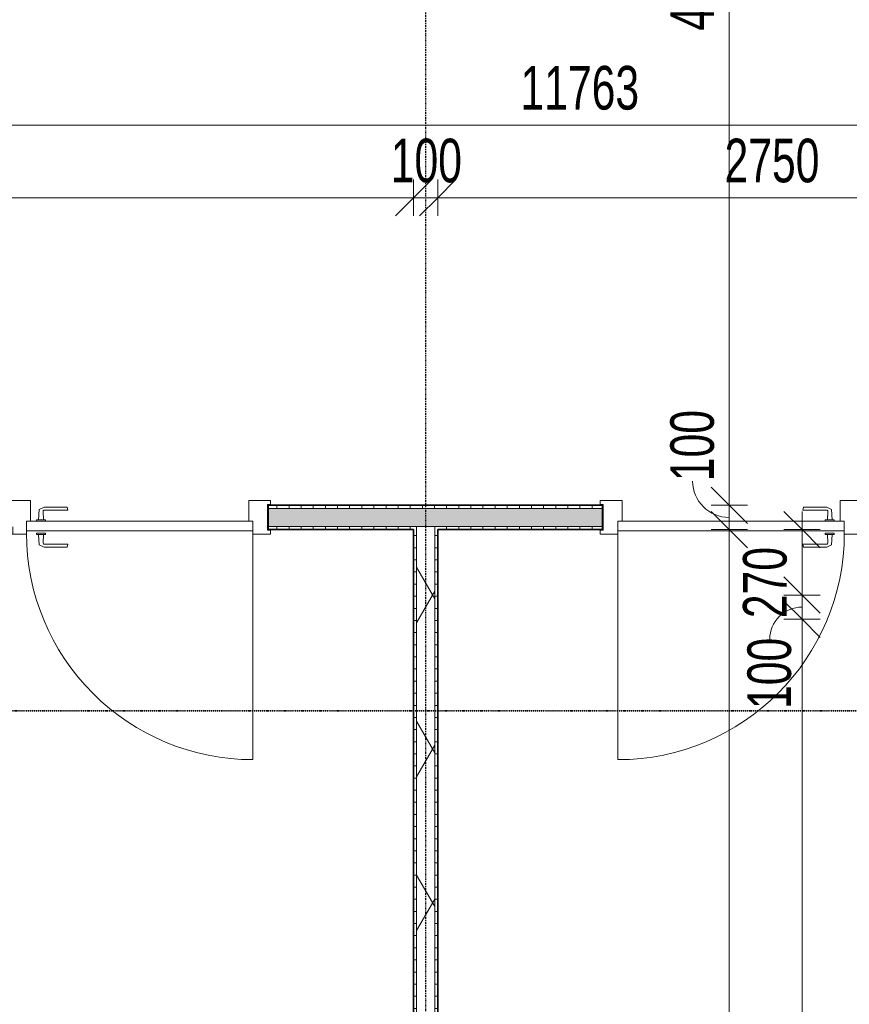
# Model space of a CAD drawing. Header units: millimetres. Extents: x -80560 to 110805, y -11020 to 52719.
# Tile 39 of 182: x 60220 to 63642, y 16092 to 20153. Entities that reach past the tile are written whole.
import ezdxf

# ---------------------------------------------------------------- set-up
doc = ezdxf.new("R2010")
doc.units = ezdxf.units.MM
doc.linetypes.add('CENTER2', pattern=[20, 8, -4, 4, -4])
doc.linetypes.add('DASHDOT2', pattern=[8, 4, -2, 0, -2])
for name, color, linetype, lineweight in [('A-ANNO-DIMS', 211, 'Continuous', 9), ('A-ANNO-DIMS-100', 211, 'Continuous', 9), ('A-DOOR', 31, 'Continuous', 18), ('A-GLAZ', 151, 'Continuous', 18), ('A-WALL', 113, 'Continuous', 35), ('A-WALL-PATT', 111, 'Continuous', 35), ('G-ANNO-SYMB', 111, 'Continuous', 9), ('I-WALL', 2, 'Continuous', 18), ('S-GRID', 1, 'Continuous', 9)]:
    doc.layers.add(name, color=color, linetype=linetype, lineweight=lineweight)
doc.styles.add('Arial_6', font='arial.ttf', dxfattribs={"width": 0.7, "height": 180})
doc.dimstyles.new('n3o_1_8', dxfattribs={"dimscale": 304.8, "dimtxt": 183.646692, "dimasz": 0.492126, "dimexe": 0.246063, "dimexo": 0.0625, "dimgap": 0.032808, "dimtad": 1, "dimdec": 0, "dimdsep": 46, "dimtxsty": 'Arial_6', "dimblk1": 'OBLIQUE', "dimblk2": 'OBLIQUE', "dimsah": 1, "dimcen": 0.09, "dimdle": 0.246063, "dimazin": 0, "dimtfac": 1, "dimtdec": 4, "dimtix": 1, "dimtmove": 0, "dimatfit": 3, "dimfxl": 0.246063, "dimfxlon": 1, "dimtvp": 1, "dimtolj": 1, "dimtzin": 0, "dimarcsym": 2})
doc.dimstyles.new('n3o_1_8_1', dxfattribs={"dimscale": 304.8, "dimtxt": 183.646692, "dimasz": 0.492126, "dimexe": 0.246063, "dimexo": 0.0625, "dimgap": 0.032808, "dimtad": 1, "dimdec": 0, "dimdsep": 46, "dimtxsty": 'Arial_6', "dimblk1": 'OBLIQUE', "dimblk2": 'OBLIQUE', "dimsah": 1, "dimcen": 0.09, "dimdle": 0.246063, "dimazin": 0, "dimtfac": 1, "dimtdec": 4, "dimtix": 1, "dimtmove": 1, "dimatfit": 3, "dimfxl": 0.246063, "dimfxlon": 1, "dimtvp": 1, "dimtolj": 1, "dimtzin": 0, "dimarcsym": 2})
doc.dimstyles.new('n3o_1_8_2', dxfattribs={"dimscale": 304.8, "dimtxt": 183.646692, "dimasz": 0.492126, "dimexe": 0.246063, "dimexo": 0.0625, "dimgap": 0.032808, "dimtad": 1, "dimdec": 0, "dimdsep": 46, "dimtxsty": 'Arial_6', "dimblk1": 'OBLIQUE', "dimblk2": 'OBLIQUE', "dimsah": 1, "dimcen": 0.09, "dimdle": 0.246063, "dimazin": 0, "dimtfac": 1, "dimtdec": 4, "dimtix": 1, "dimtmove": 2, "dimatfit": 3, "dimfxl": 0.246063, "dimfxlon": 1, "dimtvp": 1, "dimtolj": 1, "dimtzin": 0, "dimarcsym": 2})
doc.dimstyles.new('n3o_1_8_3', dxfattribs={"dimscale": 304.8, "dimtxt": 183.646692, "dimasz": 0.492126, "dimexe": 0.246063, "dimexo": 0.0625, "dimgap": 0.032808, "dimtad": 1, "dimdec": 0, "dimdsep": 46, "dimtxsty": 'Arial_6', "dimblk1": 'OBLIQUE', "dimblk2": 'OBLIQUE', "dimsah": 1, "dimcen": 0.09, "dimdle": 0.246063, "dimazin": 0, "dimtfac": 1, "dimtdec": 4, "dimtix": 1, "dimtmove": 0, "dimatfit": 3, "dimfxl": 0.246063, "dimfxlon": 1, "dimtvp": 1, "dimtolj": 1, "dimtzin": 0, "dimarcsym": 2})
pattern_1 = [(180, (61944.82, 14125), (-1e-13, -50), [])]
pattern_2 = [(270, (61981.07, 18150), (50, 2e-13), [])]

# ---------------------------------------------------------------- blocks, each defined once
blk = doc.blocks.new('32_n3o_deur_enkel met zijlicht - 90x139_17_K_930_2410x2070_deur glasstrook-33349589-DO_02 tweede verdieping')
at = {"layer": 'A-GLAZ'}
for p, q in [((-1035, 70), (-945, 70)), ((-1035, 53), (-1035, 70)), ((-1023, 53), (-1035, 53)), ((-1023, -52), (-1023, 53)), ((-945, 70), (-945, -15)), ((-45, 70), (-945, 70)), ((-45, 70), (45, 70)), ((-45, -15), (-45, 70)), ((45, 70), (45, -15)), ((945, 70), (1035, 70)), ((945, -15), (945, 70)), ((1023, 53), (1023, -52)), ((1035, 53), (1023, 53)), ((1035, 70), (1035, 53)), ((-962, -39), (-962, -69)), ((-28, -69), (-28, -39)), ((-1035, -52), (-1023, -52)), ((-1035, -69), (-1035, -52)), ((-962, -69), (-1035, -69)), ((-962, -69), (-28, -69)), ((28, -69), (-28, -69)), ((28, -55), (28, -69)), ((962, -69), (962, -55)), ((1035, -69), (962, -69)), ((1023, -52), (1035, -52)), ((1035, -52), (1035, -69))]:
    blk.add_line(p, q, dxfattribs=at)
blk = doc.blocks.new('30_n3o_deur_dicht - 40mm_draai_LS-31987325-DO_02 tweede verdieping')
at = {"layer": 'A-DOOR'}
for p, q in [((-934, -40), (-934, 0)), ((-934, 0), (0, 0)), ((0, 0), (0, -40)), ((0, -40), (-934, -40))]:
    blk.add_line(p, q, dxfattribs=at)
blk = doc.blocks.new('30_n3o_beslag_deurkruk_met_schild - std-887349-DO_02 tweede verdieping')
at = {"layer": 'A-DOOR'}
for p, q in [((-10, 5), (-7.8, 48.4)), ((-7.8, 48.4), (12.7, 58)), ((12.7, 58), (108, 58)), ((111, 45), (13.3, 45)), ((108, 58), (111, 45)), ((18.5, 5), (-18.5, 5)), ((-18.5, 5), (-18.5, 0)), ((8.3, 39.7), (10, 5)), ((18.5, 0), (18.5, 5))]:
    blk.add_line(p, q, dxfattribs=at)
at = {"layer": 'A-DOOR', "flags": 128}
blk.add_lwpolyline([(13.3, 45), (11.3, 44.6), (9.6, 43.4), (8.6, 41.7), (8.3, 39.7)], dxfattribs=at)
blk = doc.blocks.new('30_n3o_beslag_deurkruk_met_schild - std-V364-DO_02 tweede verdieping')
at = {"layer": 'A-DOOR'}
for p, q in [((18.5, 0), (-18.5, 0)), ((-18.5, 0), (-18.5, -5)), ((18.5, -5), (18.5, 0)), ((-18.5, -5), (18.5, -5)), ((-7.8, -48.4), (-10, -5)), ((10, -5), (8.3, -39.7)), ((12.7, -58), (-7.8, -48.4)), ((108, -58), (12.7, -58)), ((13.3, -45), (111, -45)), ((111, -45), (108, -58))]:
    blk.add_line(p, q, dxfattribs=at)
at = {"layer": 'A-DOOR', "flags": 128}
blk.add_lwpolyline([(8.3, -39.7), (8.6, -41.7), (9.6, -43.4), (11.3, -44.6), (13.3, -45)], dxfattribs=at)
blk = doc.blocks.new('00_n3o_symbool_swingangle - std-31756284-DO_02 tweede verdieping')
at = {"layer": 'A-DOOR'}
blk.add_line((-415, 10), (-415, 944), dxfattribs=at)
blk.add_arc((-415, 10), 934, 360, 90, dxfattribs=at)
blk = doc.blocks.new('32_n3o_deur_enkel met zijlicht - 90x139_17_K_930_2410x2070_deur glasstrook-33349588-DO_02 tweede verdieping')
at = {"layer": 'A-GLAZ'}
for p, q in [((-962, 69), (-1035, 69)), ((-1035, 69), (-1035, 52)), ((-1035, 52), (-1023, 52)), ((-1023, 52), (-1023, -53)), ((-962, 39), (-962, 69)), ((-962, 69), (-28, 69)), ((28, 69), (-28, 69)), ((-28, 69), (-28, 39)), ((28, 55), (28, 69)), ((1035, 69), (962, 69)), ((962, 69), (962, 55)), ((1023, -53), (1023, 52)), ((1023, 52), (1035, 52)), ((1035, 52), (1035, 69)), ((-945, -70), (-945, 15)), ((-45, 15), (-45, -70)), ((45, -70), (45, 15)), ((945, 15), (945, -70)), ((-1023, -53), (-1035, -53)), ((-1035, -53), (-1035, -70)), ((-1035, -70), (-945, -70)), ((-45, -70), (-945, -70)), ((-45, -70), (45, -70)), ((945, -70), (1035, -70)), ((1035, -53), (1023, -53)), ((1035, -70), (1035, -53))]:
    blk.add_line(p, q, dxfattribs=at)
blk = doc.blocks.new('30_n3o_deur_dicht - 40mm_draai_LS-31987334-DO_02 tweede verdieping')
at = {"layer": 'A-DOOR'}
for p, q in [((0, 40), (-934, 40)), ((-934, 40), (-934, 0)), ((-934, 0), (0, 0)), ((0, 0), (0, 40))]:
    blk.add_line(p, q, dxfattribs=at)
blk = doc.blocks.new('30_n3o_beslag_deurkruk_met_schild - std-875116-DO_02 tweede verdieping')
at = {"layer": 'A-DOOR'}
for p, q in [((-18.5, 0), (-18.5, -5)), ((18.5, -5), (18.5, 0)), ((-18.5, -5), (18.5, -5)), ((-7.8, -48.4), (-10, -5)), ((10, -5), (8.3, -39.7)), ((12.7, -58), (-7.8, -48.4)), ((108, -58), (12.7, -58)), ((13.3, -45), (111, -45)), ((111, -45), (108, -58))]:
    blk.add_line(p, q, dxfattribs=at)
at = {"layer": 'A-DOOR', "flags": 128}
blk.add_lwpolyline([(8.3, -39.7), (8.6, -41.7), (9.6, -43.4), (11.3, -44.6), (13.3, -45)], dxfattribs=at)
blk = doc.blocks.new('30_n3o_beslag_deurkruk_met_schild - std-V363-DO_02 tweede verdieping')
at = {"layer": 'A-DOOR'}
for p, q in [((-10, 5), (-7.8, 48.4)), ((-7.8, 48.4), (12.7, 58)), ((12.7, 58), (108, 58)), ((111, 45), (13.3, 45)), ((108, 58), (111, 45)), ((18.5, 5), (-18.5, 5)), ((-18.5, 5), (-18.5, 0)), ((8.3, 39.7), (10, 5)), ((18.5, 0), (18.5, 5)), ((-18.5, 0), (18.5, 0))]:
    blk.add_line(p, q, dxfattribs=at)
at = {"layer": 'A-DOOR', "flags": 128}
blk.add_lwpolyline([(13.3, 45), (11.3, 44.6), (9.6, 43.4), (8.6, 41.7), (8.3, 39.7)], dxfattribs=at)
blk = doc.blocks.new('00_n3o_symbool_swingangle - std-31745489-DO_02 tweede verdieping')
at = {"layer": 'A-DOOR'}
blk.add_line((-415, -10), (-415, -944), dxfattribs=at)
blk.add_arc((-415, -10), 934, 270, 0, dxfattribs=at)
blk = doc.blocks.new('DIMBLOCK263-DO_02 tweede verdieping')
at = {"layer": 'A-ANNO-DIMS-100'}
for p, q in [((56644.8, 19718.6), (56719.8, 19793.6)), ((56644.8, 19793.6), (56644.8, 19643.6)), ((56644.8, 19718.6), (56644.8, 19793.6)), ((68407.3, 19718.6), (68482.3, 19793.6)), ((68407.3, 19793.6), (68407.3, 19643.6)), ((68407.3, 19718.6), (68407.3, 19793.6)), ((56644.8, 19718.6), (56569.8, 19643.6)), ((56644.8, 19718.6), (68407.3, 19718.6)), ((68407.3, 19718.6), (68332.3, 19643.6))]:
    blk.add_line(p, q, dxfattribs=at)
at = {"layer": 'A-ANNO-DIMS-100', "color": 0, "insert": (62285.9, 19962.2), "char_height": 180, "width": 576.368, "attachment_point": 1, "line_spacing_factor": 0.941778, "style": 'Arial_6'}
blk.add_mtext('11763', dxfattribs=at)
blk = doc.blocks.new('_Oblique')
at = {"color": 0, "linetype": 'ByBlock', "lineweight": -2}
blk.add_line((-0.5, -0.5), (0.5, 0.5), dxfattribs=at)
blk = doc.blocks.new('DIMBLOCK283-DO_02 tweede verdieping')
at = {"layer": 'A-ANNO-DIMS-100'}
for p, q in [((56767.3, 19418.6), (56842.3, 19493.6)), ((56767.3, 19343.6), (56767.3, 19493.6)), ((61844.8, 19418.6), (61919.8, 19493.6)), ((61844.8, 19343.6), (61844.8, 19493.6)), ((56767.3, 19418.6), (56692.3, 19343.6)), ((56767.3, 19418.6), (61844.8, 19418.6)), ((56767.3, 19418.6), (56767.3, 19343.6)), ((61844.8, 19418.6), (61769.8, 19343.6)), ((61844.8, 19418.6), (61844.8, 19343.6))]:
    blk.add_line(p, q, dxfattribs=at)
at = {"layer": 'A-ANNO-DIMS-100', "color": 0, "insert": (59113.9, 19662.2), "char_height": 180, "width": 461.094, "attachment_point": 1, "line_spacing_factor": 0.941778, "style": 'Arial_6'}
blk.add_mtext('5078', dxfattribs=at)
blk = doc.blocks.new('DIMBLOCK284-DO_02 tweede verdieping')
at = {"layer": 'A-ANNO-DIMS-100'}
for p, q in [((61844.8, 19418.6), (61919.8, 19493.6)), ((61844.8, 19343.6), (61844.8, 19493.6)), ((61944.8, 19418.6), (62019.8, 19493.6)), ((61944.8, 19343.6), (61944.8, 19493.6)), ((61844.8, 19418.6), (61769.8, 19343.6)), ((61844.8, 19418.6), (61944.8, 19418.6)), ((61844.8, 19418.6), (61844.8, 19343.6)), ((61944.8, 19418.6), (61869.8, 19343.6)), ((61944.8, 19418.6), (61944.8, 19343.6))]:
    blk.add_line(p, q, dxfattribs=at)
at = {"layer": 'A-ANNO-DIMS-100', "color": 0, "insert": (61750.7, 19662.2), "char_height": 180, "width": 345.821, "attachment_point": 1, "line_spacing_factor": 0.941778, "style": 'Arial_6'}
blk.add_mtext('100', dxfattribs=at)
blk = doc.blocks.new('DIMBLOCK285-DO_02 tweede verdieping')
at = {"layer": 'A-ANNO-DIMS-100'}
for p, q in [((61944.8, 19418.6), (62019.8, 19493.6)), ((61944.8, 19343.6), (61944.8, 19493.6)), ((64694.8, 19418.6), (64769.8, 19493.6)), ((64694.8, 19343.6), (64694.8, 19493.6)), ((61944.8, 19418.6), (61869.8, 19343.6)), ((61944.8, 19418.6), (64694.8, 19418.6)), ((61944.8, 19418.6), (61944.8, 19343.6)), ((64694.8, 19418.6), (64619.8, 19343.6)), ((64694.8, 19418.6), (64694.8, 19343.6))]:
    blk.add_line(p, q, dxfattribs=at)
at = {"layer": 'A-ANNO-DIMS-100', "color": 0, "insert": (63127.7, 19662.2), "char_height": 180, "width": 461.094, "attachment_point": 1, "line_spacing_factor": 0.941778, "style": 'Arial_6'}
blk.add_mtext('2750', dxfattribs=at)
blk = doc.blocks.new('DIMBLOCK377-DO_02 tweede verdieping')
at = {"layer": 'A-ANNO-DIMS-100'}
for p, q in [((63147.3, 22450), (63072.3, 22525)), ((63072.3, 22450), (63222.3, 22450)), ((63147.3, 22450), (63072.3, 22450)), ((63147.3, 22450), (63147.3, 18150)), ((63147.3, 22450), (63222.3, 22375)), ((63147.3, 18150), (63072.3, 18225)), ((63222.3, 18150), (63072.3, 18150)), ((63147.3, 18150), (63222.3, 18075)), ((63147.3, 18150), (63222.3, 18150))]:
    blk.add_line(p, q, dxfattribs=at)
at = {"layer": 'A-ANNO-DIMS-100', "color": 0, "insert": (62903.7, 20107.9), "char_height": 180, "width": 461.094, "attachment_point": 1, "rotation": 90, "line_spacing_factor": 0.941778, "style": 'Arial_6'}
blk.add_mtext('4300', dxfattribs=at)
blk = doc.blocks.new('DIMBLOCK378-DO_02 tweede verdieping')
at = {"layer": 'A-ANNO-DIMS-100'}
for p, q in [((63147.3, 18150), (63072.3, 18225)), ((63222.3, 18150), (63072.3, 18150)), ((63147.3, 18050), (63072.3, 18125)), ((63147.3, 18150), (63147.3, 18050)), ((63147.3, 18150), (63222.3, 18075)), ((63147.3, 18150), (63222.3, 18150)), ((63222.3, 18050), (63072.3, 18050)), ((63147.3, 18050), (63222.3, 17975)), ((63147.3, 18050), (63222.3, 18050))]:
    blk.add_line(p, q, dxfattribs=at)
blk.add_ellipse((63147.3, 18249.5), major_axis=(151.3, 0), ratio=0.988608, start_param=3.141593, end_param=4.712389, dxfattribs=at)
at = {"layer": 'A-ANNO-DIMS-100', "color": 0, "insert": (62903.7, 18249.5), "char_height": 180, "width": 345.821, "attachment_point": 1, "rotation": 90, "line_spacing_factor": 0.941778, "style": 'Arial_6'}
blk.add_mtext('100', dxfattribs=at)
blk = doc.blocks.new('DIMBLOCK379-DO_02 tweede verdieping')
at = {"layer": 'A-ANNO-DIMS-100'}
for p, q in [((63147.3, 18050), (63072.3, 18125)), ((63222.3, 18050), (63072.3, 18050)), ((63147.3, 18050), (63147.3, 9885.5)), ((63147.3, 18050), (63222.3, 17975)), ((63147.3, 18050), (63222.3, 18050)), ((63147.3, 9960.5), (63072.3, 10035.5)), ((63222.3, 9960.5), (63072.3, 9960.5)), ((63147.3, 9960.5), (63222.3, 9885.5)), ((63147.3, 9960.5), (63222.3, 9960.5))]:
    blk.add_line(p, q, dxfattribs=at)
at = {"layer": 'A-ANNO-DIMS-100', "color": 0, "insert": (62903.7, 13813.1), "char_height": 180, "width": 461.094, "attachment_point": 1, "rotation": 90, "line_spacing_factor": 0.941778, "style": 'Arial_6'}
blk.add_mtext('8090', dxfattribs=at)
blk = doc.blocks.new('DIMBLOCK445-DO_02 tweede verdieping')
at = {"layer": 'A-ANNO-DIMS-100'}
for p, q in [((63447.3, 17680), (63372.3, 17755)), ((63522.3, 17680), (63372.3, 17680)), ((63447.3, 9885.5), (63447.3, 17680)), ((63447.3, 17680), (63522.3, 17605)), ((63447.3, 17680), (63522.3, 17680)), ((63447.3, 9960.5), (63372.3, 10035.5)), ((63372.3, 9960.5), (63522.3, 9960.5)), ((63447.3, 9960.5), (63372.3, 9960.5)), ((63447.3, 9960.5), (63522.3, 9885.5))]:
    blk.add_line(p, q, dxfattribs=at)
at = {"layer": 'A-ANNO-DIMS-100', "color": 0, "insert": (63203.7, 13628.1), "char_height": 180, "width": 461.094, "attachment_point": 1, "rotation": 90, "line_spacing_factor": 0.941778, "style": 'Arial_6'}
blk.add_mtext('7720', dxfattribs=at)
blk = doc.blocks.new('DIMBLOCK446-DO_02 tweede verdieping')
at = {"layer": 'A-ANNO-DIMS-100'}
for p, q in [((63447.3, 17780), (63372.3, 17855)), ((63522.3, 17780), (63372.3, 17780)), ((63447.3, 17680), (63372.3, 17755)), ((63447.3, 17680), (63447.3, 17780)), ((63447.3, 17780), (63522.3, 17705)), ((63447.3, 17780), (63522.3, 17780)), ((63522.3, 17680), (63372.3, 17680)), ((63447.3, 17680), (63522.3, 17605)), ((63447.3, 17680), (63522.3, 17680))]:
    blk.add_line(p, q, dxfattribs=at)
blk.add_ellipse((63447.3, 17598.2), major_axis=(133, 0), ratio=0.991205, start_param=1.570796, end_param=3.141593, dxfattribs=at)
at = {"layer": 'A-ANNO-DIMS-100', "color": 0, "insert": (63221.9, 17310), "char_height": 180, "width": 345.821, "attachment_point": 1, "rotation": 90, "line_spacing_factor": 0.941778, "style": 'Arial_6'}
blk.add_mtext('100', dxfattribs=at)
blk = doc.blocks.new('DIMBLOCK447-DO_02 tweede verdieping')
at = {"layer": 'A-ANNO-DIMS-100'}
for p, q in [((63447.3, 18050), (63372.3, 18125)), ((63447.3, 17780), (63447.3, 18125)), ((63372.3, 18050), (63522.3, 18050)), ((63447.3, 18050), (63372.3, 18050)), ((63447.3, 18050), (63522.3, 17975)), ((63447.3, 17780), (63372.3, 17855)), ((63522.3, 17780), (63372.3, 17780)), ((63447.3, 17780), (63522.3, 17705)), ((63447.3, 17780), (63522.3, 17780))]:
    blk.add_line(p, q, dxfattribs=at)
at = {"layer": 'A-ANNO-DIMS-100', "color": 0, "insert": (63203.7, 17684.5), "char_height": 180, "width": 345.821, "attachment_point": 1, "rotation": 90, "line_spacing_factor": 0.941778, "style": 'Arial_6'}
blk.add_mtext('270', dxfattribs=at)

msp = doc.modelspace()

# ---------------------------------------------------------------- hatches: boundary and pattern name
at = {"layer": 'A-WALL-PATT', "lineweight": 5}
h = msp.add_hatch(color=256, dxfattribs=at)
h.paths.add_polyline_path([(65874.8, 18062.5), (66064.8, 18062.5), (66064.8, 18137.5), (65874.8, 18137.5)], flags=0)
h.paths.add_polyline_path([(64789, 18062.5), (64814.8, 18062.5), (64814.8, 18137.5), (64674.8, 18137.5), (64674.8, 18062.5), (64782.3, 18062.5)], flags=0)
h.paths.add_polyline_path([(67194.8, 18062.5), (67194.8, 18137.5), (67124.8, 18137.5), (67124.8, 18062.5), (67138.3, 18062.5)], flags=0)
h.paths.add_polyline_path([(62624.8, 18062.5), (62624.8, 18137.5), (61244.8, 18137.5), (61244.8, 18062.5), (61932.3, 18062.5)], flags=0)
h.paths.add_polyline_path([(58915.5, 18062.5), (59194.8, 18062.5), (59194.8, 18137.5), (58427.3, 18137.5), (58427.3, 18062.5)], flags=0)
h.paths.add_polyline_path([(56742.3, 18062.5), (57367.3, 18062.5), (57367.3, 18137.5), (56742.3, 18137.5), (56742.3, 18087.3)], flags=0)
at = {"layer": 'A-WALL-PATT', "lineweight": 18}
h = msp.add_hatch(dxfattribs=at)
h.set_pattern_fill('FP_91', color=256, angle=-270, style=0, pattern_type=2)
h.set_pattern_definition(pattern_2)
h.paths.add_polyline_path([(67194.8, 18137.5), (67194.8, 18150), (67124.8, 18150), (67124.8, 18137.5), (67138.3, 18137.5)], flags=0)
h.paths.add_polyline_path([(64789, 18137.5), (64814.8, 18137.5), (64814.8, 18150), (64674.8, 18150), (64674.8, 18137.5)], flags=0)
h.paths.add_polyline_path([(65963.7, 18137.5), (66064.8, 18137.5), (66064.8, 18150), (65874.8, 18150), (65874.8, 18137.5)], flags=0)
h.paths.add_polyline_path([(62624.8, 18137.5), (62624.8, 18150), (61244.8, 18150), (61244.8, 18137.5), (61852.3, 18137.5)], flags=0)
h.paths.add_polyline_path([(59194.8, 18137.5), (59194.8, 18150), (58427.3, 18150), (58427.3, 18137.5), (58915.5, 18137.5)], flags=0)
h.paths.add_polyline_path([(57153.5, 18137.5), (57367.3, 18137.5), (57367.3, 18150), (56767.3, 18150), (56767.3, 18137.5), (56859.8, 18137.5)], flags=0)
h = msp.add_hatch(dxfattribs=at)
h.set_pattern_fill('FP_91', color=256, angle=-270, style=0, pattern_type=2)
h.set_pattern_definition(pattern_2)
h.paths.add_polyline_path([(67138.3, 18050), (67194.8, 18050), (67194.8, 18062.5), (67124.8, 18062.5), (67124.8, 18050)], flags=0)
h.paths.add_polyline_path([(65894.8, 18050), (65907.3, 18050), (65907.3, 18062.5), (65874.8, 18062.5), (65874.8, 18050)], flags=0)
h.paths.add_polyline_path([(66064.8, 18050), (66064.8, 18062.5), (65982.3, 18062.5), (65982.3, 18050), (65994.8, 18050)], flags=0)
h.paths.add_polyline_path([(64814.8, 18050), (64814.8, 18062.5), (64782.3, 18062.5), (64782.3, 18050), (64794.8, 18050)], flags=0)
h.paths.add_polyline_path([(64674.8, 18050), (64707.3, 18050), (64707.3, 18062.5), (64674.8, 18062.5)], flags=0)
h.paths.add_polyline_path([(62624.8, 18050), (62624.8, 18062.5), (61932.3, 18062.5), (61932.3, 18050), (61944.8, 18050)], flags=0)
h.paths.add_polyline_path([(61857.3, 18050), (61857.3, 18062.5), (61244.8, 18062.5), (61244.8, 18050), (61852.3, 18050)], flags=0)
h.paths.add_polyline_path([(58915.5, 18050), (59194.8, 18050), (59194.8, 18062.5), (58427.3, 18062.5), (58427.3, 18050)], flags=0)
h.paths.add_polyline_path([(56859.8, 18050), (57367.3, 18050), (57367.3, 18062.5), (56767.3, 18062.5), (56767.3, 18050)], flags=0)
h = msp.add_hatch(dxfattribs=at)
h.set_pattern_fill('FP_27', color=256, angle=90, style=0, pattern_type=2)
h.set_pattern_definition(pattern_1)
h.paths.add_polyline_path([(61857.3, 10300), (61857.3, 18050), (61844.8, 18050), (61844.8, 10300), (61852.3, 10300)], flags=0)
h = msp.add_hatch(dxfattribs=at)
h.set_pattern_fill('FP_2', color=256, style=0, pattern_type=2)
h.set_pattern_definition([(60, (24894.82, 0), (-274.963, 158.75), []), (120, (24894.82, 0), (-274.963, -158.75), [])])
h.paths.add_polyline_path([(61858.3, 10300), (61932.3, 10300), (61932.3, 18062.5), (61857.3, 18062.5), (61857.3, 10300)], flags=0)
h = msp.add_hatch(dxfattribs=at)
h.set_pattern_fill('FP_27', color=256, angle=90, style=0, pattern_type=2)
h.set_pattern_definition(pattern_1)
h.paths.add_polyline_path([(61932.3, 10300), (61944.8, 10300), (61944.8, 18050), (61932.3, 18050), (61932.3, 10922.1)], flags=0)

# ---------------------------------------------------------------- linework, layer by layer
at = {"layer": 'A-WALL', "lineweight": 18}
for p, q in [((62624.8, 18137.5), (61244.8, 18137.5)), ((62624.8, 18062.5), (61244.8, 18062.5)), ((61857.3, 10300), (61857.3, 18062.5)), ((61932.3, 10300), (61932.3, 18062.5))]:
    msp.add_line(p, q, dxfattribs=at)
at = {"layer": 'G-ANNO-SYMB', "linetype": 'DASHDOT2', "lineweight": 35}
msp.add_line((33930.3, 17302.3), (90250.9, 17302.3), dxfattribs=at)
at = {"layer": 'I-WALL', "lineweight": 35}
for p, q in [((62624.8, 18150), (61244.8, 18150)), ((61244.8, 18150), (61244.8, 18050)), ((62624.8, 18050), (62624.8, 18150)), ((61244.8, 18050), (61844.8, 18050)), ((61844.8, 18050), (61844.8, 10300)), ((61944.8, 10300), (61944.8, 18050)), ((61944.8, 18050), (62624.8, 18050))]:
    msp.add_line(p, q, dxfattribs=at)
at = {"layer": 'S-GRID', "linetype": 'CENTER2', "lineweight": 25}
msp.add_line((61894.8, 4383.3), (61894.8, 52119.1), dxfattribs=at)

# ---------------------------------------------------------------- block references
at = {"layer": 'A-DOOR'}
for name, p in [('30_n3o_beslag_deurkruk_met_schild - std-887349-DO_02 tweede verdieping', (60307.8, 18085)), ('30_n3o_deur_dicht - 40mm_draai_LS-31987325-DO_02 tweede verdieping', (61181.8, 18085)), ('30_n3o_beslag_deurkruk_met_schild - std-V364-DO_02 tweede verdieping', (60307.8, 18035)), ('00_n3o_symbool_swingangle - std-31745489-DO_02 tweede verdieping', (63102.8, 18045))]:
    msp.add_blockref(name, p, dxfattribs=at)
at = {"layer": 'A-DOOR', "rotation": 180}
for name, p in [('30_n3o_beslag_deurkruk_met_schild - std-875116-DO_02 tweede verdieping', (63561.8, 18085)), ('30_n3o_deur_dicht - 40mm_draai_LS-31987334-DO_02 tweede verdieping', (62687.8, 18085)), ('00_n3o_symbool_swingangle - std-31756284-DO_02 tweede verdieping', (60766.8, 18045)), ('30_n3o_beslag_deurkruk_met_schild - std-V363-DO_02 tweede verdieping', (63561.8, 18035))]:
    msp.add_blockref(name, p, dxfattribs=at)
at = {"layer": 'A-GLAZ'}
msp.add_blockref('32_n3o_deur_enkel met zijlicht - 90x139_17_K_930_2410x2070_deur glasstrook-33349589-DO_02 tweede verdieping', (60219.8, 18100), dxfattribs=at)
at = {"layer": 'A-GLAZ', "rotation": 180}
msp.add_blockref('32_n3o_deur_enkel met zijlicht - 90x139_17_K_930_2410x2070_deur glasstrook-33349588-DO_02 tweede verdieping', (63649.8, 18100), dxfattribs=at)

# ---------------------------------------------------------------- dimensions: what is measured, and where the dimension line sits
at = {"layer": 'A-ANNO-DIMS'}
for base, p1, p2, override, picture, middle in [((63147.3, 18150), (63072.3, 22450), (63222.3, 18150), {"dimpost": '<>', "dimfxl": 4302.615484}, 'DIMBLOCK377-DO_02 tweede verdieping', (63045.4, 20300)), ((63147.3372454, 9960.5), (63222.3372454, 18050), (63222.3372454, 9960.5), {"dimpost": '<>', "dimfxl": 8089.5}, 'DIMBLOCK379-DO_02 tweede verdieping', (63045.4341071, 14005.25)), ((63447.3372454, 17680), (63372.3372454, 9960.5), (63522.3372454, 17680), {"dimpost": '<>', "dimfxl": 7720.957211}, 'DIMBLOCK445-DO_02 tweede verdieping', (63345.4341071, 13820.25))]:
    dim = msp.add_linear_dim(base=base, p1=p1, p2=p2, angle=90, dimstyle='n3o_1_8_3', override=override, dxfattribs=at)
    dim.commit()
    dim.dimension.update_dxf_attribs({"geometry": picture, "text_midpoint": middle})
for base, p1, p2, override, picture, middle in [((68407.3189632, 19718.55426), (56644.8189632, 19793.55426), (68407.3189632, 19793.55426), {"dimpost": '<>', "dimfxl": 11762.5}, 'DIMBLOCK263-DO_02 tweede verdieping', (62526.0689632, 19820.5187899)), ((61844.8189632, 19418.55426), (56767.3189632, 19343.55426), (61844.8189632, 19343.55426), {"dimpost": '<>', "dimfxl": 5077.5}, 'DIMBLOCK283-DO_02 tweede verdieping', (59306.0689632, 19520.4573984)), ((61944.8, 19418.6), (61844.8, 19343.6), (61944.8, 19343.6), {"dimpost": '<>', "dimfxl": 100}, 'DIMBLOCK284-DO_02 tweede verdieping', (61894.8, 19520.5)), ((64694.8, 19418.6), (61944.8, 19343.6), (64694.8, 19343.6), {"dimpost": '<>', "dimfxl": 2750}, 'DIMBLOCK285-DO_02 tweede verdieping', (63319.8, 19520.5))]:
    dim = msp.add_linear_dim(base=base, p1=p1, p2=p2, dimstyle='n3o_1_8', override=override, dxfattribs=at)
    dim.commit()
    dim.dimension.update_dxf_attribs({"geometry": picture, "text_midpoint": middle})
for base, p1, p2, dimstyle, override, picture, middle in [((63147.3, 18050), (63222.3, 18150), (63222.3, 18050), 'n3o_1_8_1', {"dimpost": '<>', "dimfxl": 100}, 'DIMBLOCK378-DO_02 tweede verdieping', (63023.7, 18422.5)), ((63447.3, 18050), (63522.3, 17780), (63372.3, 18050), 'n3o_1_8_2', {"dimpost": '<>', "dimfxl": 308.868904}, 'DIMBLOCK447-DO_02 tweede verdieping', (63323.7, 17857.4)), ((63447.3, 17780), (63522.3, 17680), (63522.3, 17780), 'n3o_1_8_1', {"dimpost": '<>', "dimfxl": 100}, 'DIMBLOCK446-DO_02 tweede verdieping', (63341.9, 17482.9))]:
    dim = msp.add_linear_dim(base=base, p1=p1, p2=p2, angle=90, dimstyle=dimstyle, override=override, dxfattribs=at)
    dim.commit()
    dim.dimension.update_dxf_attribs({"geometry": picture, "text_midpoint": middle, "dimtype": 160, "text_rotation": 90})

doc.saveas('drawing.dxf')
